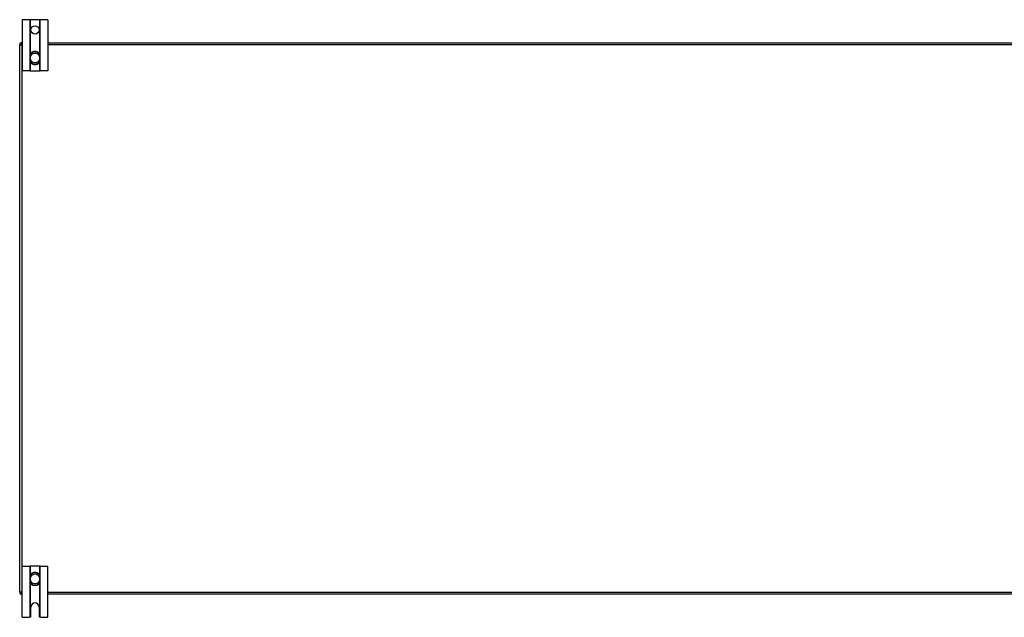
# Model space of a CAD drawing. Header units: inches. Extents: x 17 to 386, y 34 to 183.
# Tile 3 of 13: x 17 to 65, y 95 to 124. Entities that reach past the tile are written whole.
import ezdxf

# ---------------------------------------------------------------- set-up
doc = ezdxf.new("R2010")
doc.units = ezdxf.units.IN
doc.header["$MEASUREMENT"] = 0
doc.layers.add('Visible Edges(ANSI)', color=7, linetype='Continuous', lineweight=25)
doc.layers.add('Visible Tangent Edges(ANSI)', color=7, linetype='Continuous', lineweight=25)

msp = doc.modelspace()

# ---------------------------------------------------------------- linework, layer by layer
at = {"layer": 'Visible Edges(ANSI)'}
for p, q in [((17.296, 124.375), (16.923, 124.375)), ((16.923, 124.375), (16.923, 121.875)), ((17.326, 124.375), (17.296, 124.375)), ((17.769, 124.375), (17.326, 124.375)), ((17.799, 124.375), (17.769, 124.375)), ((18.173, 124.375), (17.799, 124.375)), ((18.173, 124.375), (18.173, 121.875)), ((16.798, 96.349), (16.798, 123.151)), ((16.897, 123.25), (16.923, 123.25)), ((18.173, 123.25), (87.423, 123.25)), ((17.311, 122.611), (17.311, 122.572)), ((17.311, 122.572), (17.311, 122.427)), ((17.784, 122.572), (17.784, 122.611)), ((17.784, 122.427), (17.784, 122.572)), ((17.311, 122.427), (17.311, 122.388)), ((17.784, 122.388), (17.784, 122.427)), ((17.296, 121.875), (16.923, 121.875)), ((17.296, 121.875), (17.326, 121.875)), ((17.326, 121.875), (17.769, 121.875)), ((17.769, 121.875), (17.799, 121.875)), ((18.173, 121.875), (17.799, 121.875)), ((16.923, 97.625), (17.296, 97.625)), ((16.923, 95.125), (16.923, 97.625)), ((17.326, 97.625), (17.296, 97.625)), ((17.769, 97.625), (17.326, 97.625)), ((17.799, 97.625), (17.769, 97.625)), ((17.799, 97.625), (18.173, 97.625)), ((18.173, 95.125), (18.173, 97.625)), ((17.311, 97.111), (17.311, 97.072)), ((17.311, 97.072), (17.311, 96.927)), ((17.311, 96.927), (17.311, 96.888)), ((17.784, 97.072), (17.784, 97.111)), ((17.784, 96.927), (17.784, 97.072)), ((17.784, 96.888), (17.784, 96.927)), ((16.923, 96.25), (16.897, 96.25)), ((87.423, 96.25), (18.173, 96.25)), ((17.345, 95.187), (17.345, 95.625)), ((17.751, 95.625), (17.751, 95.187)), ((16.923, 95.125), (17.283, 95.125)), ((17.813, 95.125), (18.173, 95.125))]:
    msp.add_line(p, q, dxfattribs=at)
at = {"layer": 'Visible Edges(ANSI)', "flags": 128}
for points in [[(17.443, 122.797), (17.433, 122.793), (17.424, 122.789), (17.415, 122.784), (17.406, 122.779), (17.397, 122.774), (17.389, 122.768), (17.381, 122.762), (17.374, 122.755), (17.367, 122.748), (17.36, 122.741), (17.353, 122.733), (17.347, 122.725), (17.342, 122.716), (17.337, 122.708), (17.332, 122.699), (17.328, 122.69), (17.324, 122.68), (17.321, 122.671), (17.318, 122.661), (17.315, 122.651), (17.314, 122.641), (17.312, 122.631), (17.312, 122.621), (17.311, 122.611)], [(17.784, 122.611), (17.783, 122.621), (17.783, 122.631), (17.781, 122.641), (17.78, 122.651), (17.777, 122.661), (17.774, 122.671), (17.771, 122.68), (17.767, 122.69), (17.763, 122.699), (17.758, 122.708), (17.753, 122.716), (17.748, 122.725), (17.742, 122.733), (17.735, 122.741), (17.728, 122.748), (17.721, 122.755), (17.714, 122.762), (17.706, 122.768), (17.698, 122.774), (17.689, 122.779), (17.68, 122.784), (17.671, 122.789), (17.662, 122.793), (17.653, 122.797)], [(17.311, 122.388), (17.312, 122.378), (17.312, 122.368), (17.314, 122.358), (17.315, 122.348), (17.318, 122.338), (17.321, 122.329), (17.324, 122.319), (17.328, 122.31), (17.332, 122.301), (17.336, 122.292), (17.342, 122.283), (17.347, 122.275), (17.353, 122.267), (17.36, 122.259), (17.366, 122.252), (17.374, 122.245), (17.381, 122.238), (17.389, 122.232), (17.397, 122.226), (17.406, 122.22), (17.415, 122.215), (17.424, 122.211), (17.433, 122.206), (17.443, 122.203)], [(17.653, 122.203), (17.662, 122.206), (17.671, 122.211), (17.68, 122.215), (17.689, 122.22), (17.698, 122.226), (17.706, 122.232), (17.714, 122.238), (17.721, 122.245), (17.729, 122.252), (17.735, 122.259), (17.742, 122.267), (17.748, 122.275), (17.753, 122.283), (17.759, 122.292), (17.763, 122.301), (17.767, 122.31), (17.771, 122.319), (17.774, 122.329), (17.777, 122.338), (17.78, 122.348), (17.781, 122.358), (17.783, 122.368), (17.783, 122.378), (17.784, 122.388)], [(17.443, 97.297), (17.433, 97.293), (17.424, 97.289), (17.415, 97.284), (17.406, 97.279), (17.397, 97.274), (17.389, 97.268), (17.381, 97.261), (17.374, 97.255), (17.366, 97.248), (17.36, 97.24), (17.353, 97.232), (17.347, 97.224), (17.342, 97.216), (17.336, 97.207), (17.332, 97.199), (17.328, 97.189), (17.324, 97.18), (17.321, 97.171), (17.318, 97.161), (17.315, 97.151), (17.314, 97.141), (17.312, 97.131), (17.312, 97.121), (17.311, 97.111)], [(17.784, 97.111), (17.783, 97.121), (17.783, 97.131), (17.781, 97.141), (17.78, 97.151), (17.777, 97.161), (17.774, 97.171), (17.771, 97.18), (17.767, 97.189), (17.763, 97.199), (17.759, 97.207), (17.753, 97.216), (17.748, 97.224), (17.742, 97.233), (17.735, 97.24), (17.729, 97.248), (17.721, 97.255), (17.714, 97.261), (17.706, 97.268), (17.698, 97.274), (17.689, 97.279), (17.68, 97.284), (17.671, 97.289), (17.662, 97.293), (17.653, 97.297)], [(17.311, 96.888), (17.312, 96.878), (17.312, 96.868), (17.314, 96.858), (17.315, 96.848), (17.318, 96.838), (17.321, 96.829), (17.324, 96.819), (17.328, 96.81), (17.332, 96.801), (17.337, 96.792), (17.342, 96.783), (17.347, 96.775), (17.353, 96.767), (17.36, 96.759), (17.367, 96.752), (17.374, 96.744), (17.381, 96.738), (17.389, 96.732), (17.397, 96.726), (17.406, 96.72), (17.415, 96.715), (17.424, 96.711), (17.433, 96.706), (17.443, 96.703)], [(17.653, 96.703), (17.662, 96.706), (17.671, 96.711), (17.68, 96.715), (17.689, 96.72), (17.698, 96.726), (17.706, 96.732), (17.714, 96.738), (17.721, 96.744), (17.728, 96.752), (17.735, 96.759), (17.742, 96.767), (17.748, 96.775), (17.753, 96.783), (17.758, 96.792), (17.763, 96.801), (17.767, 96.81), (17.771, 96.819), (17.774, 96.829), (17.777, 96.838), (17.78, 96.848), (17.781, 96.858), (17.783, 96.868), (17.783, 96.878), (17.784, 96.888)], [(17.296, 95.126), (17.295, 95.126), (17.295, 95.126), (17.295, 95.126), (17.294, 95.126), (17.294, 95.126), (17.293, 95.126), (17.293, 95.126), (17.293, 95.126), (17.292, 95.125), (17.292, 95.125), (17.291, 95.125), (17.291, 95.125), (17.29, 95.125), (17.289, 95.125), (17.289, 95.125), (17.288, 95.125), (17.288, 95.125), (17.287, 95.125), (17.286, 95.125), (17.286, 95.125), (17.285, 95.125), (17.284, 95.125), (17.283, 95.125), (17.283, 95.125)], [(17.326, 95.143), (17.325, 95.141), (17.323, 95.14), (17.322, 95.139), (17.32, 95.138), (17.319, 95.136), (17.317, 95.135), (17.315, 95.134), (17.314, 95.133), (17.312, 95.132), (17.311, 95.131), (17.309, 95.131), (17.307, 95.13), (17.306, 95.129), (17.304, 95.129), (17.303, 95.128), (17.302, 95.128), (17.301, 95.127), (17.3, 95.127), (17.299, 95.127), (17.298, 95.127), (17.297, 95.126), (17.296, 95.126), (17.296, 95.126), (17.296, 95.126)], [(17.799, 95.126), (17.799, 95.126), (17.799, 95.126), (17.798, 95.126), (17.797, 95.127), (17.796, 95.127), (17.795, 95.127), (17.794, 95.127), (17.793, 95.128), (17.792, 95.128), (17.791, 95.129), (17.789, 95.129), (17.788, 95.13), (17.786, 95.131), (17.785, 95.131), (17.783, 95.132), (17.781, 95.133), (17.78, 95.134), (17.778, 95.135), (17.776, 95.136), (17.775, 95.138), (17.773, 95.139), (17.772, 95.14), (17.77, 95.141), (17.769, 95.143)], [(17.813, 95.125), (17.812, 95.125), (17.811, 95.125), (17.81, 95.125), (17.81, 95.125), (17.809, 95.125), (17.808, 95.125), (17.807, 95.125), (17.807, 95.125), (17.806, 95.125), (17.806, 95.125), (17.805, 95.125), (17.804, 95.125), (17.804, 95.125), (17.803, 95.125), (17.803, 95.125), (17.802, 95.126), (17.802, 95.126), (17.802, 95.126), (17.801, 95.126), (17.801, 95.126), (17.8, 95.126), (17.8, 95.126), (17.8, 95.126), (17.799, 95.126)]]:
    msp.add_lwpolyline(points, dxfattribs=at)
at = {"layer": 'Visible Edges(ANSI)'}
msp.add_circle((17.548, 123.875), 0.203, dxfattribs=at)
for centre, radius, start, end in [((16.897, 123.151), 0.099, 90, 180), ((17.548, 122.5), 0.315, 70.5288, 109.4712), ((17.548, 122.5), 0.315, 250.5288, 289.4712), ((17.548, 97), 0.315, 70.5288, 109.4712), ((17.548, 97), 0.315, 250.5288, 289.4712), ((16.897, 96.349), 0.099, 180, 270), ((17.548, 95.625), 0.203, 0, 180), ((17.283, 95.187), 0.062, 314.9335, 0), ((17.813, 95.187), 0.062, 180, 225.0665)]:
    msp.add_arc(centre, radius, start, end, dxfattribs=at)
at = {"layer": 'Visible Tangent Edges(ANSI)'}
for p, q in [((17.296, 124.375), (17.296, 121.875)), ((17.326, 122.686), (17.326, 124.375)), ((17.769, 124.375), (17.769, 122.686)), ((17.799, 121.875), (17.799, 124.375)), ((16.798, 123.151), (16.897, 123.151)), ((16.897, 123.151), (16.897, 123.25)), ((16.897, 123.151), (16.897, 96.349)), ((16.923, 123.151), (16.897, 123.151)), ((87.423, 123.151), (18.173, 123.151)), ((17.311, 122.572), (17.331, 122.572)), ((17.331, 122.427), (17.331, 122.572)), ((17.444, 122.791), (17.443, 122.797)), ((17.651, 122.791), (17.653, 122.797)), ((17.784, 122.572), (17.764, 122.572)), ((17.764, 122.572), (17.764, 122.427)), ((17.311, 122.427), (17.331, 122.427)), ((17.326, 121.875), (17.326, 122.313)), ((17.443, 122.203), (17.444, 122.208)), ((17.653, 122.203), (17.651, 122.208)), ((17.784, 122.427), (17.764, 122.427)), ((17.769, 122.313), (17.769, 121.875)), ((17.296, 97.625), (17.296, 95.126)), ((17.326, 97.186), (17.326, 97.625)), ((17.769, 97.625), (17.769, 97.186)), ((17.799, 95.126), (17.799, 97.625)), ((17.311, 97.072), (17.331, 97.072)), ((17.311, 96.927), (17.331, 96.927)), ((17.331, 96.927), (17.331, 97.072)), ((17.443, 97.297), (17.444, 97.291)), ((17.653, 97.297), (17.651, 97.291)), ((17.784, 97.072), (17.764, 97.072)), ((17.764, 97.072), (17.764, 96.927)), ((17.784, 96.927), (17.764, 96.927)), ((17.326, 95.143), (17.326, 96.813)), ((17.444, 96.708), (17.443, 96.703)), ((17.651, 96.708), (17.653, 96.703)), ((17.769, 96.813), (17.769, 95.143)), ((16.897, 96.349), (16.798, 96.349)), ((16.897, 96.349), (16.923, 96.349)), ((16.897, 96.25), (16.897, 96.349)), ((18.173, 96.349), (87.423, 96.349))]:
    msp.add_line(p, q, dxfattribs=at)
at = {"layer": 'Visible Tangent Edges(ANSI)', "flags": 128}
for points in [[(17.328, 122.613), (17.328, 122.622), (17.328, 122.632), (17.328, 122.641), (17.33, 122.651), (17.331, 122.66), (17.333, 122.67), (17.336, 122.679), (17.339, 122.688), (17.343, 122.697), (17.347, 122.705), (17.351, 122.714), (17.356, 122.722), (17.362, 122.73), (17.367, 122.737), (17.374, 122.744), (17.38, 122.751), (17.387, 122.758), (17.395, 122.764), (17.402, 122.769), (17.41, 122.775), (17.418, 122.779), (17.427, 122.784), (17.436, 122.788), (17.444, 122.791)], [(17.331, 122.572), (17.331, 122.574), (17.331, 122.576), (17.331, 122.577), (17.331, 122.579), (17.33, 122.581), (17.33, 122.582), (17.33, 122.584), (17.33, 122.586), (17.33, 122.587), (17.33, 122.589), (17.33, 122.591), (17.33, 122.592), (17.33, 122.594), (17.329, 122.596), (17.329, 122.597), (17.329, 122.599), (17.329, 122.601), (17.329, 122.602), (17.329, 122.604), (17.329, 122.606), (17.329, 122.607), (17.328, 122.609), (17.328, 122.611), (17.328, 122.613)], [(17.651, 122.791), (17.659, 122.788), (17.668, 122.784), (17.677, 122.779), (17.685, 122.775), (17.693, 122.769), (17.7, 122.764), (17.708, 122.758), (17.715, 122.751), (17.721, 122.744), (17.728, 122.737), (17.733, 122.73), (17.739, 122.722), (17.744, 122.714), (17.748, 122.705), (17.752, 122.697), (17.756, 122.688), (17.759, 122.679), (17.762, 122.67), (17.764, 122.66), (17.766, 122.651), (17.767, 122.641), (17.767, 122.632), (17.767, 122.622), (17.767, 122.613)], [(17.767, 122.613), (17.767, 122.611), (17.767, 122.609), (17.766, 122.607), (17.766, 122.606), (17.766, 122.604), (17.766, 122.602), (17.766, 122.601), (17.766, 122.599), (17.766, 122.597), (17.766, 122.596), (17.765, 122.594), (17.765, 122.592), (17.765, 122.591), (17.765, 122.589), (17.765, 122.587), (17.765, 122.586), (17.765, 122.584), (17.765, 122.582), (17.765, 122.581), (17.764, 122.579), (17.764, 122.577), (17.764, 122.576), (17.764, 122.574), (17.764, 122.572)], [(17.328, 122.387), (17.328, 122.389), (17.328, 122.39), (17.329, 122.392), (17.329, 122.394), (17.329, 122.395), (17.329, 122.397), (17.329, 122.399), (17.329, 122.4), (17.329, 122.402), (17.329, 122.404), (17.33, 122.406), (17.33, 122.407), (17.33, 122.409), (17.33, 122.411), (17.33, 122.412), (17.33, 122.414), (17.33, 122.416), (17.33, 122.417), (17.33, 122.419), (17.331, 122.421), (17.331, 122.422), (17.331, 122.424), (17.331, 122.426), (17.331, 122.427)], [(17.444, 122.208), (17.436, 122.212), (17.427, 122.216), (17.418, 122.22), (17.41, 122.225), (17.402, 122.23), (17.394, 122.236), (17.387, 122.242), (17.38, 122.249), (17.373, 122.255), (17.367, 122.263), (17.361, 122.27), (17.356, 122.278), (17.351, 122.286), (17.347, 122.294), (17.343, 122.303), (17.339, 122.312), (17.336, 122.321), (17.333, 122.33), (17.331, 122.339), (17.33, 122.349), (17.328, 122.358), (17.328, 122.368), (17.328, 122.377), (17.328, 122.387)], [(17.767, 122.387), (17.767, 122.377), (17.767, 122.368), (17.767, 122.358), (17.766, 122.349), (17.764, 122.339), (17.762, 122.33), (17.759, 122.321), (17.756, 122.312), (17.752, 122.303), (17.748, 122.294), (17.744, 122.286), (17.739, 122.278), (17.734, 122.27), (17.728, 122.263), (17.722, 122.255), (17.715, 122.249), (17.708, 122.242), (17.701, 122.236), (17.693, 122.23), (17.685, 122.225), (17.677, 122.22), (17.668, 122.216), (17.659, 122.212), (17.651, 122.208)], [(17.764, 122.427), (17.764, 122.426), (17.764, 122.424), (17.764, 122.422), (17.764, 122.421), (17.765, 122.419), (17.765, 122.417), (17.765, 122.416), (17.765, 122.414), (17.765, 122.412), (17.765, 122.411), (17.765, 122.409), (17.765, 122.407), (17.765, 122.406), (17.766, 122.404), (17.766, 122.402), (17.766, 122.4), (17.766, 122.399), (17.766, 122.397), (17.766, 122.395), (17.766, 122.394), (17.766, 122.392), (17.767, 122.39), (17.767, 122.389), (17.767, 122.387)], [(17.328, 97.113), (17.328, 97.122), (17.328, 97.132), (17.328, 97.141), (17.33, 97.151), (17.331, 97.16), (17.333, 97.169), (17.336, 97.179), (17.339, 97.188), (17.343, 97.196), (17.347, 97.205), (17.351, 97.213), (17.356, 97.221), (17.361, 97.229), (17.367, 97.237), (17.373, 97.244), (17.38, 97.251), (17.387, 97.257), (17.394, 97.263), (17.402, 97.269), (17.41, 97.274), (17.418, 97.279), (17.427, 97.284), (17.436, 97.288), (17.444, 97.291)], [(17.331, 97.072), (17.331, 97.074), (17.331, 97.076), (17.331, 97.077), (17.331, 97.079), (17.33, 97.081), (17.33, 97.082), (17.33, 97.084), (17.33, 97.086), (17.33, 97.087), (17.33, 97.089), (17.33, 97.091), (17.33, 97.092), (17.33, 97.094), (17.329, 97.096), (17.329, 97.097), (17.329, 97.099), (17.329, 97.101), (17.329, 97.102), (17.329, 97.104), (17.329, 97.106), (17.329, 97.107), (17.328, 97.109), (17.328, 97.111), (17.328, 97.113)], [(17.328, 96.887), (17.328, 96.889), (17.328, 96.89), (17.329, 96.892), (17.329, 96.894), (17.329, 96.895), (17.329, 96.897), (17.329, 96.899), (17.329, 96.9), (17.329, 96.902), (17.329, 96.904), (17.33, 96.906), (17.33, 96.907), (17.33, 96.909), (17.33, 96.911), (17.33, 96.912), (17.33, 96.914), (17.33, 96.916), (17.33, 96.917), (17.33, 96.919), (17.331, 96.921), (17.331, 96.922), (17.331, 96.924), (17.331, 96.926), (17.331, 96.927)], [(17.651, 97.291), (17.659, 97.288), (17.668, 97.284), (17.677, 97.279), (17.685, 97.274), (17.693, 97.269), (17.701, 97.263), (17.708, 97.257), (17.715, 97.251), (17.722, 97.244), (17.728, 97.237), (17.734, 97.229), (17.739, 97.221), (17.744, 97.213), (17.748, 97.205), (17.752, 97.196), (17.756, 97.188), (17.759, 97.179), (17.762, 97.169), (17.764, 97.16), (17.766, 97.151), (17.767, 97.141), (17.767, 97.132), (17.767, 97.122), (17.767, 97.113)], [(17.767, 97.113), (17.767, 97.111), (17.767, 97.109), (17.766, 97.107), (17.766, 97.106), (17.766, 97.104), (17.766, 97.102), (17.766, 97.101), (17.766, 97.099), (17.766, 97.097), (17.766, 97.096), (17.765, 97.094), (17.765, 97.092), (17.765, 97.091), (17.765, 97.089), (17.765, 97.087), (17.765, 97.086), (17.765, 97.084), (17.765, 97.082), (17.765, 97.081), (17.764, 97.079), (17.764, 97.077), (17.764, 97.076), (17.764, 97.074), (17.764, 97.072)], [(17.764, 96.927), (17.764, 96.926), (17.764, 96.924), (17.764, 96.922), (17.764, 96.921), (17.765, 96.919), (17.765, 96.917), (17.765, 96.916), (17.765, 96.914), (17.765, 96.912), (17.765, 96.911), (17.765, 96.909), (17.765, 96.907), (17.765, 96.906), (17.766, 96.904), (17.766, 96.902), (17.766, 96.9), (17.766, 96.899), (17.766, 96.897), (17.766, 96.895), (17.766, 96.894), (17.766, 96.892), (17.767, 96.89), (17.767, 96.889), (17.767, 96.887)], [(17.444, 96.708), (17.436, 96.712), (17.427, 96.716), (17.418, 96.72), (17.41, 96.725), (17.402, 96.73), (17.395, 96.736), (17.387, 96.742), (17.38, 96.748), (17.374, 96.755), (17.367, 96.762), (17.362, 96.77), (17.356, 96.778), (17.351, 96.786), (17.347, 96.794), (17.343, 96.803), (17.339, 96.812), (17.336, 96.821), (17.333, 96.83), (17.331, 96.839), (17.33, 96.849), (17.328, 96.858), (17.328, 96.868), (17.328, 96.877), (17.328, 96.887)], [(17.767, 96.887), (17.767, 96.877), (17.767, 96.868), (17.767, 96.858), (17.766, 96.849), (17.764, 96.839), (17.762, 96.83), (17.759, 96.821), (17.756, 96.812), (17.752, 96.803), (17.748, 96.794), (17.744, 96.786), (17.739, 96.778), (17.733, 96.77), (17.728, 96.762), (17.721, 96.755), (17.715, 96.748), (17.708, 96.742), (17.7, 96.736), (17.693, 96.73), (17.685, 96.725), (17.677, 96.72), (17.668, 96.716), (17.659, 96.712), (17.651, 96.708)]]:
    msp.add_lwpolyline(points, dxfattribs=at)
at = {"layer": 'Visible Tangent Edges(ANSI)'}
for centre, radius, start, end in [((17.548, 122.5), 0.228, 18.5086, 161.4914), ((17.548, 122.5), 0.309, 70.5288, 109.4712), ((17.548, 122.5), 0.228, 198.5086, 341.4914), ((17.548, 122.5), 0.309, 250.5288, 289.4712), ((17.548, 97), 0.228, 18.5086, 161.4914), ((17.548, 97), 0.228, 198.5086, 341.4914), ((17.548, 97), 0.309, 70.5288, 109.4712), ((17.548, 97), 0.309, 250.5288, 289.4712)]:
    msp.add_arc(centre, radius, start, end, dxfattribs=at)
for centre, major_axis, start_param, end_param in [((17.331, 122.611), (-0.0197, 0), 4.854218, 6.283185), ((17.764, 122.611), (0.0197, 0), 0, 1.428968), ((17.331, 122.388), (-0.0197, 0), 0, 1.428968), ((17.764, 122.388), (0.0197, 0), 4.854218, 6.283185), ((17.331, 97.111), (-0.0197, 0), 4.854218, 6.283185), ((17.764, 97.111), (0.0197, 0), 0, 1.428968), ((17.331, 96.888), (-0.0197, 0), 0, 1.428968), ((17.764, 96.888), (0.0197, 0), 4.854218, 6.283185)]:
    msp.add_ellipse(centre, major_axis=major_axis, ratio=0.07343, start_param=start_param, end_param=end_param, dxfattribs=at)

doc.saveas('drawing.dxf')
